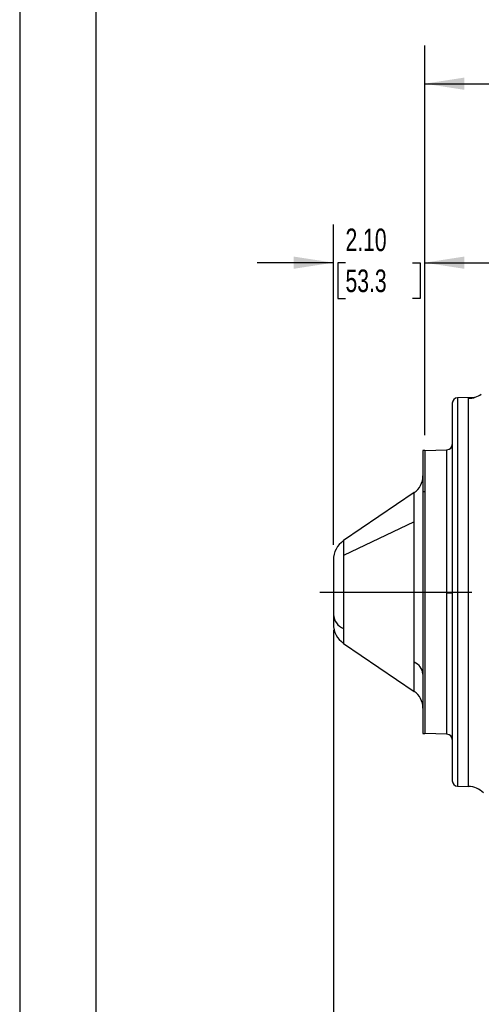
# Model space of a CAD drawing. Header units: inches. Extents: x 0 to 77, y 0 to 59.5.
# Tile 2 of 16: x 0 to 10.6, y 11.4 to 34. Entities that reach past the tile are written whole.
import ezdxf

# ---------------------------------------------------------------- set-up
doc = ezdxf.new("R2010")
doc.units = ezdxf.units.IN
doc.header["$LTSCALE"] = 7
doc.header["$MEASUREMENT"] = 0
doc.linetypes.add('CENTERX2', pattern=[0.8, 0.5, -0.1, 0.1, -0.1])
doc.layers.add('CENTER', color=40, linetype='CENTERX2')
doc.layers.add('DIMENSIONS', color=140, linetype='Continuous', lineweight=25)
doc.layers.add('TEXT', color=140, linetype='Continuous', lineweight=25)
doc.styles.add('SLDTEXTSTYLE0', font='TXT', dxfattribs={"width": 0.7})
doc.dimstyles.new('SLDDIMSTYLE2', dxfattribs={"dimtxt": 0.518519, "dimasz": 0.91, "dimexe": 0, "dimexo": 0.0625, "dimgap": 0.12963, "dimtad": 0, "dimtih": 1, "dimtoh": 1, "dimrnd": 1e-09, "dimzin": 12, "dimdsep": 46, "dimtxsty": 'SLDTEXTSTYLE0', "dimsah": 1, "dimcen": 0.09, "dimadec": 0, "dimazin": 3, "dimtfac": 1, "dimtofl": 0, "dimtmove": 0, "dimatfit": 3, "dimfxl": 0, "dimfrac": 2, "dimtolj": 1, "dimtzin": 12, "dimarcsym": 0})
doc.dimstyles.new('SLDDIMSTYLE6', dxfattribs={"dimtxt": 0.518519, "dimasz": 0.91, "dimexe": 0, "dimexo": 0.0625, "dimgap": 0.12963, "dimtad": 0, "dimtih": 1, "dimtoh": 1, "dimrnd": 1e-09, "dimzin": 4, "dimdsep": 46, "dimtxsty": 'SLDTEXTSTYLE0', "dimsah": 1, "dimcen": 0.09, "dimadec": 0, "dimazin": 1, "dimtfac": 1, "dimtmove": 0, "dimatfit": 0, "dimfxl": 0, "dimfrac": 2, "dimtolj": 1, "dimtzin": 12, "dimarcsym": 0})

# ---------------------------------------------------------------- blocks, each defined once
blk = doc.blocks.new('_D_22')
at = {"layer": 'DIMENSIONS'}
for p, q in [((7.212, 19.976), (7.212, 7.338)), ((33.619, 19.714), (33.619, 16.806)), ((33.619, 16.386), (33.619, 7.338)), ((7.212, 8.213), (18.726, 8.213)), ((19.429, 8.212), (19.255, 8.212)), ((19.255, 8.212), (19.255, 7.388)), ((21.401, 8.212), (21.576, 8.212)), ((21.576, 8.212), (21.576, 7.388)), ((33.619, 8.213), (22.104, 8.213)), ((19.255, 7.388), (19.429, 7.388)), ((21.576, 7.388), (21.401, 7.388))]:
    blk.add_line(p, q, dxfattribs=at)
for points in [[(7.212, 8.213), (8.122, 8.073), (8.122, 8.353)], [(33.619, 8.213), (32.709, 8.353), (32.709, 8.073)]]:
    blk.add_solid(points, dxfattribs=at)
at = {"layer": 'DIMENSIONS', "char_height": 0.5185, "attachment_point": 1, "style": 'SLDTEXTSTYLE0'}
for s, insert in [('26.41', (19.429, 8.997)), ('670.7', (19.429, 8.056))]:
    blk.add_mtext(s, dxfattribs=dict(at, insert=insert))
blk = doc.blocks.new('_D_25')
at = {"layer": 'DIMENSIONS'}
for p, q in [((7.212, 21.931), (7.212, 29.285)), ((9.311, 24.449), (9.311, 29.285)), ((7.212, 28.41), (5.462, 28.41)), ((7.491, 28.409), (7.317, 28.409)), ((7.317, 28.409), (7.317, 27.584)), ((9.032, 28.409), (9.206, 28.409)), ((9.206, 28.409), (9.206, 27.584)), ((9.311, 28.41), (11.061, 28.41)), ((7.317, 27.584), (7.491, 27.584)), ((9.206, 27.584), (9.032, 27.584))]:
    blk.add_line(p, q, dxfattribs=at)
for points in [[(7.212, 28.41), (6.302, 28.55), (6.302, 28.27)], [(9.311, 28.41), (10.221, 28.27), (10.221, 28.55)]]:
    blk.add_solid(points, dxfattribs=at)
at = {"layer": 'DIMENSIONS', "char_height": 0.5185, "attachment_point": 1, "style": 'SLDTEXTSTYLE0'}
for s, insert in [('2.10', (7.491, 29.193)), ('53.3', (7.491, 28.253))]:
    blk.add_mtext(s, dxfattribs=dict(at, insert=insert))
blk = doc.blocks.new('_D_26')
at = {"layer": 'DIMENSIONS'}
for p, q in [((9.311, 24.449), (9.311, 33.396)), ((29.862, 30.867), (29.862, 33.396)), ((9.311, 32.521), (17.898, 32.521)), ((18.6, 32.52), (18.426, 32.52)), ((18.426, 32.52), (18.426, 31.696)), ((20.573, 32.52), (20.747, 32.52)), ((20.747, 32.52), (20.747, 31.696)), ((29.862, 32.521), (21.275, 32.521)), ((18.426, 31.696), (18.6, 31.696)), ((20.747, 31.696), (20.573, 31.696)), ((29.862, 25.415), (29.862, 30.447))]:
    blk.add_line(p, q, dxfattribs=at)
for points in [[(9.311, 32.521), (10.221, 32.381), (10.221, 32.661)], [(29.862, 32.521), (28.952, 32.661), (28.952, 32.381)]]:
    blk.add_solid(points, dxfattribs=at)
at = {"layer": 'DIMENSIONS', "char_height": 0.5185, "attachment_point": 1, "style": 'SLDTEXTSTYLE0'}
for s, insert in [('20.55', (18.6, 33.305)), ('522.0', (18.6, 32.364))]:
    blk.add_mtext(s, dxfattribs=dict(at, insert=insert))

msp = doc.modelspace()

# ---------------------------------------------------------------- linework, layer by layer
at = {"color": 7, "linetype": 'Continuous'}
msp.add_line((0.000681, 59.500737), (0.000681, 0.000737), dxfattribs=at)
for p, q in [((9.945967, 25.181325), (9.945967, 16.510126)), ((10.458539, 25.316519), (10.067694, 25.306284)), ((10.067694, 25.306284), (10.067694, 20.845695)), ((10.369242, 25.301895), (10.320454, 25.296604)), ((10.320454, 20.845695), (10.320454, 25.296604)), ((9.310967, 24.095695), (9.271667, 24.095695)), ((9.271667, 24.095695), (9.271667, 23.143792)), ((9.310967, 24.098968), (9.824239, 24.112409)), ((9.310967, 24.098968), (9.310967, 17.592422)), ((9.824239, 20.820984), (9.824239, 24.112409)), ((9.069922, 23.129395), (7.447831, 22.027003)), ((9.069922, 22.460515), (9.069922, 23.129395)), ((9.271667, 23.143792), (9.271667, 17.595695)), ((9.310967, 23.143792), (9.271667, 23.143792)), ((9.069922, 22.460515), (7.447831, 21.681006)), ((9.069922, 19.230875), (9.069922, 22.460515)), ((7.447831, 22.027003), (7.447831, 21.681006)), ((7.211667, 21.580961), (7.211667, 20.325783)), ((7.447831, 21.681006), (7.447831, 20.010384)), ((9.824239, 17.578981), (9.824239, 20.820984)), ((10.067694, 20.845695), (10.320454, 20.845695)), ((10.067694, 20.845695), (10.067694, 16.385169)), ((10.320454, 16.378487), (10.320454, 20.845695)), ((7.211667, 20.325783), (7.211667, 20.110429)), ((7.447831, 20.010384), (7.447831, 19.664387)), ((7.447831, 19.664387), (9.069922, 18.561995)), ((9.069922, 18.561995), (9.069922, 19.230875)), ((9.271667, 17.595695), (9.310967, 17.595695)), ((9.824239, 17.578981), (9.310967, 17.592422)), ((10.067694, 16.385169), (10.067694, 16.385106)), ((10.067694, 16.385106), (10.320454, 16.378487))]:
    msp.add_line(p, q)
for centre, radius, start, end in [((10.3306, 25.760676), 0.464183, 268.7475102, 307.5375387), ((10.070967, 25.181327), 0.125, 91.500026, 180), ((9.820967, 24.237366), 0.125, 271.4999982, 359.9999528), ((8.810967, 23.510429), 0.4607, 304.2004841, 0), ((7.750967, 21.580961), 0.5393, 124.2004841, 180), ((9.854147, 16.834028), 3.987068, 88.6803999, 90.4297995), ((7.580004, 20.355469), 0.369531, 184.6077917, 249.0424699), ((7.750967, 20.110429), 0.5393, 180, 235.7995159), ((8.957012, 18.936084), 0.315674, 4.6077917, 69.0424699), ((8.810967, 18.180961), 0.4607, 0, 55.7995159), ((9.820967, 17.454024), 0.125, 0.0000472, 88.5000018), ((10.070966, 16.510125), 0.124999, 179.9994515, 268.5003912), ((10.070967, 16.510063), 0.125, 180, 268.499974), ((10.307365, 15.878659), 0.5, 45, 88.5)]:
    msp.add_arc(centre, radius, start, end)
at = {"layer": 'CENTER'}
msp.add_line((6.898825, 20.845695), (33.838956, 20.845695), dxfattribs=at)
at = {"layer": 'TEXT'}
msp.add_line((1.75, 57.75), (1.75, 1.75), dxfattribs=at)

# ---------------------------------------------------------------- dimensions: what is measured, and where the dimension line sits
at = {"layer": 'DIMENSIONS'}
for base, p1, p2, picture, middle in [((29.861967, 32.521274), (9.310967, 24.098968), (29.861967, 25.064695), '_D_26', (19.586467, 32.521274)), ((33.618716, 8.213177), (7.211667, 20.325783), (33.618716, 20.064195), '_D_22', (20.415192, 8.213177))]:
    dim = msp.add_linear_dim(base=base, p1=p1, p2=p2, angle=0, dimstyle='SLDDIMSTYLE2', dxfattribs=at)
    dim.commit()
    dim.dimension.update_dxf_attribs({"geometry": picture, "text_midpoint": middle, "dimtype": 160})
dim = msp.add_linear_dim(base=(9.310967, 28.409895), p1=(7.211667, 21.580961), p2=(9.310967, 24.098968), dimstyle='SLDDIMSTYLE6', dxfattribs=at)
dim.commit()
dim.dimension.update_dxf_attribs({"geometry": '_D_25', "text_midpoint": (8.261317, 28.409895), "dimtype": 160})

doc.saveas('drawing.dxf')
